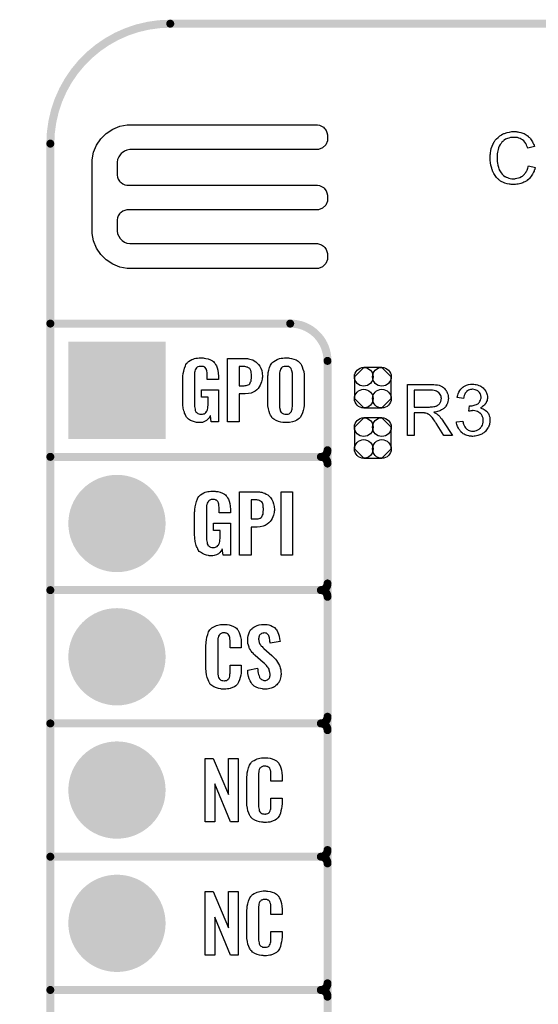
# Model space of a CAD drawing. Extents: x -0.07 to 0.95, y -0.15 to 0.98.
# Tile 5 of 8: x -0.07 to 0.32, y 0.24 to 0.98. Entities that reach past the tile are written whole.
import ezdxf

# ---------------------------------------------------------------- set-up
doc = ezdxf.new("R2010")
doc.units = 0
doc.layers.get('0').update_dxf_attribs({"linetype": 'CONTINUOUS'})
for name, color, linetype in [('gko', 6, 'CONTINUOUS'), ('gto', 2, 'CONTINUOUS'), ('gts', 1, 'CONTINUOUS')]:
    doc.layers.add(name, color=color, linetype=linetype)

# ---------------------------------------------------------------- blocks, each defined once
blk = doc.blocks.new('D30')
at = {"const_width": 0.003}
blk.add_lwpolyline([(-0.0015, 0, 1), (0.0015, 0, 1)], format="xyb", close=True, dxfattribs=at)
blk = doc.blocks.new('D53')
blk.add_lwpolyline([(0.0068, 0.0152), (-0.0068, 0.0152), (-0.0138, 0.0082), (-0.0138, -0.0082), (-0.0068, -0.0152), (0.0068, -0.0152), (0.0138, -0.0082), (0.0138, 0.0082)], close=True)
for centre in [(-0.0068, 0.0082), (0.0068, 0.0082), (-0.0068, -0.0082), (0.0068, -0.0082)]:
    blk.add_circle(centre, 0.007)
blk = doc.blocks.new('D38')
at = {"const_width": 0.073}
blk.add_lwpolyline([(-0.0365, 0), (0.0365, 0)], dxfattribs=at)
blk = doc.blocks.new('D39')
at = {"const_width": 0.0365}
blk.add_lwpolyline([(-0.01825, 0, 1), (0.01825, 0, 1)], format="xyb", close=True, dxfattribs=at)

msp = doc.modelspace()

# ---------------------------------------------------------------- linework, layer by layer
at = {"layer": 'gko', "color": 6, "const_width": 0.006}
msp.add_lwpolyline([(0.04, 0.975, 0.414214), (-0.05, 0.885)], format="xyb", dxfattribs=at)
for points in [[(0.04, 0.975), (0.04, 0.975)], [(0.04, 0.975), (0.04, 0.975)], [(0.04, 0.975), (0.86, 0.975)], [(-0.05, -0.15), (-0.05, 0.885)]]:
    msp.add_lwpolyline(points, dxfattribs=at)
at = {"layer": 'gto', "color": 2}
for points in [[(0.0106, 0.8992), (0.0106, 0.8992), (0.0106, 0.8991), (0.1505, 0.8991), (0.1521, 0.8988), (0.1536, 0.8982), (0.1549, 0.8973), (0.1555, 0.8967), (0.1555, 0.8967), (0.1555, 0.8967), (0.1561, 0.8961), (0.157, 0.8948), (0.1576, 0.8933), (0.1579, 0.8917), (0.1579, 0.8909), (0.1579, 0.8909), (0.1579, 0.8872), (0.1567, 0.8842), (0.1543, 0.8818), (0.1513, 0.8806), (0.0106, 0.8806), (0.0096, 0.8805), (0.0075, 0.8801), (0.0056, 0.8793), (0.0039, 0.8782), (0.0031, 0.8775), (0.0024, 0.8767), (0.0013, 0.875), (0.0005, 0.8731), (0.0001, 0.8711), (0.0001, 0.87), (0.0001, 0.8622), (0.0001, 0.8614), (0.0004, 0.8598), (0.001, 0.8583), (0.002, 0.8569), (0.0025, 0.8563), (0.0031, 0.8558), (0.0045, 0.8549), (0.006, 0.8542), (0.0075, 0.8539), (0.0084, 0.8539), (0.1496, 0.8539), (0.1505, 0.8539), (0.1521, 0.8536), (0.1536, 0.8529), (0.1549, 0.852), (0.1555, 0.8515), (0.1561, 0.8509), (0.157, 0.8495), (0.1576, 0.848), (0.1579, 0.8464), (0.1579, 0.8456), (0.1579, 0.8456), (0.1579, 0.8436), (0.1579, 0.8419), (0.1567, 0.8389), (0.1543, 0.8366), (0.1513, 0.8353), (0.1496, 0.8353), (0.1496, 0.8353), (0.0084, 0.8353), (0.0075, 0.8353), (0.006, 0.8349), (0.0045, 0.8343), (0.0031, 0.8334), (0.0025, 0.8329), (0.0025, 0.8329), (0.002, 0.8323), (0.001, 0.8309), (0.0004, 0.8294), (0.0001, 0.8278), (0.0001, 0.827), (0.0001, 0.8205), (0.0001, 0.8195), (0.0005, 0.8174), (0.0013, 0.8155), (0.0024, 0.8138), (0.0031, 0.813), (0.0039, 0.8123), (0.0056, 0.8112), (0.0075, 0.8104), (0.0096, 0.81), (0.0106, 0.81), (0.0106, 0.81), (0.1496, 0.81), (0.1505, 0.81), (0.1521, 0.8096), (0.1536, 0.809), (0.1549, 0.8081), (0.1555, 0.8075), (0.1555, 0.8075), (0.1561, 0.807), (0.157, 0.8056), (0.1576, 0.8041), (0.1579, 0.8025), (0.1579, 0.8017), (0.1579, 0.8017), (0.1579, 0.7997), (0.1579, 0.798), (0.1567, 0.795), (0.1543, 0.7926), (0.1513, 0.7914), (0.0106, 0.7914), (0.0077, 0.7913), (0.0021, 0.7924), (-0.0032, 0.7946), (-0.008, 0.7978), (-0.01, 0.7999), (-0.01, 0.7999), (-0.0121, 0.8019), (-0.0153, 0.8067), (-0.0175, 0.812), (-0.0186, 0.8176), (-0.0185, 0.8205), (-0.0185, 0.8205), (-0.0185, 0.87), (-0.0186, 0.8729), (-0.0175, 0.8785), (-0.0153, 0.8838), (-0.0121, 0.8885), (-0.01, 0.8905), (-0.01, 0.8905), (-0.008, 0.8926), (-0.0032, 0.8959), (0.0021, 0.8981), (0.0077, 0.8992), (0.0106, 0.8992)], [(0.299, 0.894), (0.2995, 0.894), (0.3001, 0.8939), (0.3008, 0.8939), (0.3015, 0.8937), (0.303, 0.8934), (0.3046, 0.8929), (0.3055, 0.8925), (0.3063, 0.8921), (0.307, 0.8916), (0.3078, 0.8911), (0.3079, 0.8911), (0.308, 0.891), (0.3082, 0.8909), (0.3085, 0.8906), (0.3087, 0.8903), (0.3091, 0.8899), (0.3095, 0.8895), (0.31, 0.889), (0.3104, 0.8885), (0.3109, 0.8878), (0.3114, 0.8871), (0.3118, 0.8864), (0.3122, 0.8856), (0.3126, 0.8847), (0.313, 0.8839), (0.3133, 0.8829), (0.3083, 0.8817), (0.3083, 0.8818), (0.3083, 0.8819), (0.3081, 0.8821), (0.308, 0.8824), (0.3079, 0.8827), (0.3077, 0.8831), (0.3073, 0.884), (0.3068, 0.885), (0.3061, 0.886), (0.3053, 0.887), (0.3044, 0.8878), (0.3043, 0.8879), (0.3039, 0.8881), (0.3034, 0.8884), (0.3026, 0.8888), (0.3017, 0.8891), (0.3006, 0.8895), (0.2994, 0.8897), (0.298, 0.8897), (0.2975, 0.8897), (0.2973, 0.8897), (0.2969, 0.8897), (0.2964, 0.8896), (0.2954, 0.8895), (0.2942, 0.8892), (0.293, 0.8889), (0.2917, 0.8883), (0.2905, 0.8876), (0.2905, 0.8876), (0.2904, 0.8875), (0.29, 0.8872), (0.2895, 0.8867), (0.2889, 0.8861), (0.2882, 0.8852), (0.2875, 0.8843), (0.2869, 0.8831), (0.2864, 0.8819), (0.2864, 0.8818), (0.2863, 0.8817), (0.2863, 0.8815), (0.2862, 0.8813), (0.2861, 0.8809), (0.286, 0.8805), (0.2858, 0.8796), (0.2856, 0.8785), (0.2854, 0.8773), (0.2853, 0.8759), (0.2852, 0.8745), (0.2852, 0.8744), (0.2852, 0.8743), (0.2852, 0.874), (0.2852, 0.8736), (0.2853, 0.8733), (0.2853, 0.8728), (0.2853, 0.8722), (0.2854, 0.8716), (0.2855, 0.8703), (0.2858, 0.8688), (0.2862, 0.8674), (0.2866, 0.8659), (0.2866, 0.8659), (0.2867, 0.8658), (0.2868, 0.8656), (0.2869, 0.8653), (0.2872, 0.8647), (0.2877, 0.8639), (0.2883, 0.863), (0.2891, 0.862), (0.29, 0.8612), (0.291, 0.8604), (0.2911, 0.8604), (0.2912, 0.8604), (0.2914, 0.8603), (0.2916, 0.8602), (0.2919, 0.8601), (0.2922, 0.8599), (0.293, 0.8596), (0.294, 0.8592), (0.2951, 0.8589), (0.2963, 0.8587), (0.2976, 0.8587), (0.298, 0.8587), (0.2983, 0.8587), (0.2987, 0.8587), (0.2991, 0.8588), (0.3001, 0.859), (0.3013, 0.8593), (0.3024, 0.8597), (0.3036, 0.8603), (0.3043, 0.8607), (0.3048, 0.8611), (0.3049, 0.8612), (0.3049, 0.8612), (0.3051, 0.8614), (0.3053, 0.8615), (0.3055, 0.8618), (0.3058, 0.8622), (0.3061, 0.8625), (0.3064, 0.8629), (0.3068, 0.8634), (0.3071, 0.864), (0.3075, 0.8645), (0.3078, 0.8652), (0.3081, 0.8659), (0.3084, 0.8667), (0.3086, 0.8675), (0.3089, 0.8684), (0.314, 0.8672), (0.314, 0.8671), (0.3139, 0.8669), (0.3138, 0.8665), (0.3136, 0.8661), (0.3135, 0.8656), (0.3132, 0.865), (0.313, 0.8643), (0.3126, 0.8636), (0.3119, 0.862), (0.3109, 0.8605), (0.3102, 0.8597), (0.3096, 0.8589), (0.309, 0.8583), (0.3082, 0.8576), (0.3081, 0.8576), (0.308, 0.8574), (0.3077, 0.8573), (0.3075, 0.8571), (0.307, 0.8568), (0.3066, 0.8566), (0.306, 0.8563), (0.3054, 0.856), (0.3046, 0.8557), (0.3039, 0.8554), (0.303, 0.8551), (0.3021, 0.8548), (0.3012, 0.8546), (0.3002, 0.8545), (0.2991, 0.8544), (0.298, 0.8543), (0.2974, 0.8543), (0.297, 0.8544), (0.2965, 0.8544), (0.2959, 0.8544), (0.2952, 0.8546), (0.2944, 0.8547), (0.2928, 0.8549), (0.2912, 0.8554), (0.2895, 0.856), (0.2887, 0.8564), (0.2879, 0.8568), (0.2879, 0.8569), (0.2878, 0.8569), (0.2875, 0.8571), (0.2873, 0.8573), (0.287, 0.8576), (0.2866, 0.8579), (0.2862, 0.8583), (0.2857, 0.8587), (0.2853, 0.8592), (0.2848, 0.8597), (0.2838, 0.861), (0.2828, 0.8625), (0.282, 0.8642), (0.282, 0.8642), (0.2819, 0.8644), (0.2818, 0.8647), (0.2817, 0.865), (0.2816, 0.8654), (0.2814, 0.866), (0.2812, 0.8666), (0.281, 0.8673), (0.2808, 0.868), (0.2806, 0.8688), (0.2803, 0.8705), (0.2801, 0.8725), (0.28, 0.8745), (0.28, 0.8745), (0.28, 0.8748), (0.28, 0.8751), (0.2801, 0.8755), (0.2801, 0.876), (0.2801, 0.8766), (0.2802, 0.8773), (0.2803, 0.878), (0.2806, 0.8796), (0.2809, 0.8814), (0.2815, 0.8832), (0.2823, 0.8849), (0.2823, 0.885), (0.2824, 0.8851), (0.2825, 0.8854), (0.2827, 0.8856), (0.2829, 0.886), (0.2832, 0.8865), (0.2839, 0.8875), (0.2849, 0.8886), (0.286, 0.8897), (0.2873, 0.8908), (0.2888, 0.8917), (0.2888, 0.8918), (0.289, 0.8919), (0.2892, 0.892), (0.2895, 0.8921), (0.2899, 0.8923), (0.2904, 0.8925), (0.2909, 0.8927), (0.2915, 0.8929), (0.2922, 0.8931), (0.2929, 0.8934), (0.2945, 0.8937), (0.2963, 0.894), (0.2981, 0.8941), (0.2986, 0.8941), (0.299, 0.894)], [(0.0641, 0.7242), (0.0647, 0.7242), (0.0654, 0.7241), (0.0668, 0.7239), (0.0685, 0.7235), (0.0702, 0.7228), (0.0717, 0.722), (0.0724, 0.7215), (0.073, 0.7208), (0.0731, 0.7206), (0.0735, 0.7202), (0.074, 0.7193), (0.0746, 0.7182), (0.0752, 0.7167), (0.0756, 0.715), (0.076, 0.7129), (0.0761, 0.7105), (0.0761, 0.708), (0.0678, 0.708), (0.0678, 0.7106), (0.0678, 0.7107), (0.0678, 0.7111), (0.0678, 0.7116), (0.0678, 0.7121), (0.0676, 0.7134), (0.0675, 0.7142), (0.0674, 0.7147), (0.0674, 0.7148), (0.0673, 0.715), (0.0673, 0.7153), (0.0671, 0.7156), (0.0667, 0.7164), (0.0661, 0.7171), (0.0659, 0.7172), (0.0656, 0.7174), (0.0654, 0.7176), (0.0649, 0.7177), (0.0643, 0.7179), (0.0638, 0.7179), (0.0627, 0.7179), (0.0623, 0.7179), (0.0618, 0.7179), (0.0607, 0.7175), (0.0603, 0.7172), (0.0598, 0.7168), (0.0596, 0.7167), (0.0592, 0.7161), (0.0588, 0.7153), (0.0584, 0.7142), (0.0584, 0.7141), (0.0584, 0.7139), (0.0583, 0.7135), (0.0583, 0.713), (0.0582, 0.7124), (0.0582, 0.7117), (0.0581, 0.7108), (0.0581, 0.7099), (0.0581, 0.69), (0.0581, 0.6898), (0.0581, 0.6894), (0.0582, 0.6886), (0.0582, 0.6877), (0.0584, 0.6868), (0.0586, 0.6858), (0.0588, 0.6847), (0.0592, 0.6839), (0.0592, 0.6838), (0.0593, 0.6836), (0.0597, 0.6833), (0.0601, 0.683), (0.0606, 0.6826), (0.0614, 0.6822), (0.0622, 0.6821), (0.0632, 0.682), (0.0637, 0.682), (0.0642, 0.6821), (0.0649, 0.6822), (0.0655, 0.6824), (0.0662, 0.6828), (0.0668, 0.6834), (0.0673, 0.684), (0.0674, 0.6841), (0.0675, 0.6844), (0.0677, 0.6849), (0.0679, 0.6856), (0.0681, 0.6865), (0.0683, 0.6876), (0.0684, 0.6889), (0.0685, 0.6904), (0.0685, 0.6948), (0.0634, 0.6948), (0.0634, 0.7003), (0.0763, 0.7003), (0.0763, 0.6762), (0.0706, 0.6762), (0.0701, 0.6809), (0.0701, 0.6808), (0.07, 0.6807), (0.0696, 0.68), (0.0691, 0.6792), (0.0682, 0.6783), (0.0671, 0.6773), (0.0657, 0.6765), (0.0641, 0.6759), (0.063, 0.6758), (0.062, 0.6757), (0.0614, 0.6757), (0.0609, 0.6758), (0.0604, 0.6758), (0.0597, 0.6759), (0.0583, 0.6762), (0.0567, 0.6767), (0.0551, 0.6774), (0.0536, 0.6784), (0.0529, 0.679), (0.0523, 0.6797), (0.0523, 0.6798), (0.0522, 0.6799), (0.052, 0.6802), (0.0518, 0.6805), (0.0517, 0.6809), (0.0514, 0.6815), (0.0511, 0.6821), (0.0508, 0.6828), (0.0506, 0.6836), (0.0503, 0.6846), (0.0498, 0.6866), (0.0494, 0.6891), (0.0494, 0.6919), (0.0494, 0.7079), (0.0494, 0.708), (0.0494, 0.7082), (0.0494, 0.7086), (0.0494, 0.7092), (0.0494, 0.7099), (0.0495, 0.7106), (0.0497, 0.7125), (0.0501, 0.7144), (0.0506, 0.7165), (0.0514, 0.7184), (0.0518, 0.7193), (0.0524, 0.7202), (0.0524, 0.7203), (0.0526, 0.7204), (0.053, 0.7208), (0.0538, 0.7215), (0.0549, 0.7223), (0.0563, 0.723), (0.0572, 0.7234), (0.0581, 0.7237), (0.0592, 0.724), (0.0604, 0.7241), (0.0616, 0.7243), (0.0636, 0.7243), (0.0641, 0.7242)], [(0.1282, 0.7242), (0.1287, 0.7242), (0.1295, 0.7241), (0.131, 0.7239), (0.1327, 0.7234), (0.1345, 0.7227), (0.136, 0.7217), (0.1368, 0.7211), (0.1374, 0.7204), (0.1376, 0.7203), (0.138, 0.7197), (0.1384, 0.7188), (0.1391, 0.7176), (0.1396, 0.7159), (0.1402, 0.714), (0.1406, 0.7117), (0.1406, 0.709), (0.1406, 0.6911), (0.1406, 0.691), (0.1406, 0.6908), (0.1406, 0.6904), (0.1406, 0.6899), (0.1406, 0.6893), (0.1405, 0.6885), (0.1403, 0.6869), (0.1398, 0.6849), (0.1393, 0.6831), (0.1385, 0.6812), (0.1374, 0.6796), (0.1372, 0.6794), (0.1368, 0.6789), (0.136, 0.6784), (0.1349, 0.6776), (0.1334, 0.6769), (0.1317, 0.6763), (0.1295, 0.6759), (0.1283, 0.6758), (0.127, 0.6757), (0.1262, 0.6757), (0.1258, 0.6758), (0.1251, 0.6758), (0.1245, 0.6759), (0.1229, 0.6761), (0.1211, 0.6766), (0.1194, 0.6773), (0.1177, 0.6783), (0.117, 0.6789), (0.1163, 0.6796), (0.1162, 0.6797), (0.1159, 0.6803), (0.1153, 0.6812), (0.1147, 0.6824), (0.1142, 0.6841), (0.1136, 0.686), (0.1133, 0.6884), (0.1132, 0.6911), (0.1132, 0.709), (0.1132, 0.7091), (0.1132, 0.7093), (0.1132, 0.7097), (0.1133, 0.7103), (0.1133, 0.7108), (0.1134, 0.7116), (0.1135, 0.7132), (0.1139, 0.7151), (0.1145, 0.717), (0.1153, 0.7189), (0.1163, 0.7204), (0.1165, 0.7206), (0.117, 0.7211), (0.1177, 0.7216), (0.1189, 0.7224), (0.1203, 0.7231), (0.1221, 0.7237), (0.1233, 0.724), (0.1244, 0.7241), (0.1257, 0.7243), (0.1277, 0.7243), (0.1282, 0.7242)], [(0.098, 0.7237), (0.0988, 0.7236), (0.0998, 0.7234), (0.1008, 0.723), (0.1019, 0.7227), (0.103, 0.7221), (0.1041, 0.7214), (0.1052, 0.7204), (0.1062, 0.7194), (0.1072, 0.718), (0.108, 0.7166), (0.1086, 0.7147), (0.109, 0.7127), (0.1091, 0.7103), (0.1091, 0.7101), (0.1091, 0.7097), (0.109, 0.7091), (0.1089, 0.7082), (0.1087, 0.7073), (0.1085, 0.7062), (0.108, 0.705), (0.1075, 0.7038), (0.1068, 0.7026), (0.106, 0.7014), (0.1049, 0.7004), (0.1037, 0.6994), (0.1023, 0.6985), (0.1006, 0.6979), (0.0986, 0.6975), (0.0963, 0.6973), (0.0916, 0.6973), (0.0916, 0.6762), (0.0829, 0.6762), (0.0829, 0.7238), (0.0975, 0.7238), (0.098, 0.7237)], [(0.0959, 0.7177), (0.0916, 0.7177), (0.0916, 0.7034), (0.0955, 0.7034), (0.0962, 0.7035), (0.0969, 0.7036), (0.0976, 0.7038), (0.0985, 0.7041), (0.0991, 0.7044), (0.0997, 0.7049), (0.0998, 0.705), (0.0999, 0.7052), (0.1, 0.7056), (0.1003, 0.7062), (0.1006, 0.7069), (0.1008, 0.7079), (0.1009, 0.709), (0.101, 0.7103), (0.101, 0.7104), (0.101, 0.7107), (0.101, 0.7113), (0.1009, 0.7119), (0.1008, 0.7133), (0.1007, 0.714), (0.1005, 0.7146), (0.1005, 0.7147), (0.1004, 0.7149), (0.1001, 0.7154), (0.0997, 0.7162), (0.0988, 0.7168), (0.0987, 0.7168), (0.0986, 0.7169), (0.0983, 0.7171), (0.0979, 0.7173), (0.0974, 0.7174), (0.0966, 0.7176), (0.0959, 0.7177)], [(0.127, 0.7179), (0.1265, 0.7179), (0.1259, 0.7179), (0.1254, 0.7178), (0.1246, 0.7175), (0.124, 0.7172), (0.1234, 0.7167), (0.123, 0.7161), (0.123, 0.716), (0.1228, 0.7157), (0.1227, 0.7154), (0.1225, 0.7148), (0.1223, 0.7141), (0.1221, 0.7131), (0.1221, 0.7121), (0.122, 0.7109), (0.122, 0.6891), (0.122, 0.6889), (0.122, 0.6885), (0.1221, 0.6879), (0.1221, 0.6871), (0.1224, 0.6854), (0.1226, 0.6845), (0.123, 0.6837), (0.1231, 0.6836), (0.1232, 0.6834), (0.1234, 0.6832), (0.1239, 0.6829), (0.1244, 0.6825), (0.1251, 0.6822), (0.1259, 0.6821), (0.127, 0.682), (0.1274, 0.682), (0.1279, 0.6821), (0.1285, 0.6821), (0.1292, 0.6824), (0.1297, 0.6827), (0.1303, 0.6832), (0.1308, 0.6837), (0.1308, 0.6838), (0.1309, 0.6841), (0.1311, 0.6845), (0.1313, 0.6851), (0.1315, 0.6858), (0.1316, 0.6868), (0.1318, 0.6879), (0.1318, 0.6891), (0.1318, 0.7109), (0.1318, 0.7111), (0.1318, 0.7115), (0.1317, 0.7121), (0.1317, 0.7129), (0.1313, 0.7146), (0.1311, 0.7154), (0.1308, 0.7162), (0.1308, 0.7163), (0.1306, 0.7165), (0.1303, 0.7167), (0.1299, 0.7171), (0.1295, 0.7174), (0.1288, 0.7177), (0.128, 0.7179), (0.127, 0.7179)], [(0.2363, 0.7044), (0.2368, 0.7044), (0.2379, 0.7043), (0.2391, 0.7041), (0.2405, 0.704), (0.2417, 0.7037), (0.2423, 0.7035), (0.2428, 0.7034), (0.2429, 0.7034), (0.2429, 0.7033), (0.2433, 0.7031), (0.2438, 0.7029), (0.2444, 0.7025), (0.245, 0.702), (0.2457, 0.7014), (0.2464, 0.7006), (0.2471, 0.6997), (0.2471, 0.6996), (0.2471, 0.6996), (0.2474, 0.6992), (0.2476, 0.6987), (0.2479, 0.698), (0.2482, 0.6971), (0.2485, 0.6961), (0.2486, 0.6951), (0.2487, 0.6939), (0.2487, 0.6939), (0.2487, 0.6938), (0.2487, 0.6935), (0.2486, 0.6933), (0.2486, 0.6929), (0.2486, 0.6925), (0.2484, 0.6915), (0.248, 0.6904), (0.2476, 0.6893), (0.2469, 0.6881), (0.2465, 0.6875), (0.246, 0.687), (0.246, 0.6869), (0.2459, 0.6869), (0.2457, 0.6867), (0.2455, 0.6865), (0.2453, 0.6863), (0.2449, 0.6861), (0.2445, 0.6858), (0.244, 0.6855), (0.2435, 0.6852), (0.2429, 0.6849), (0.2422, 0.6846), (0.2415, 0.6843), (0.2406, 0.6841), (0.2398, 0.6838), (0.2389, 0.6836), (0.2379, 0.6835), (0.238, 0.6834), (0.2382, 0.6833), (0.2385, 0.6831), (0.239, 0.6829), (0.24, 0.6823), (0.2405, 0.6819), (0.2409, 0.6815), (0.241, 0.6814), (0.2413, 0.6812), (0.2418, 0.6807), (0.2423, 0.6802), (0.2429, 0.6794), (0.2436, 0.6785), (0.2444, 0.6775), (0.2451, 0.6764), (0.2517, 0.666), (0.2454, 0.666), (0.2404, 0.674), (0.2404, 0.674), (0.2403, 0.6742), (0.2401, 0.6743), (0.24, 0.6745), (0.2396, 0.6752), (0.2391, 0.6759), (0.2385, 0.6768), (0.2379, 0.6777), (0.2373, 0.6785), (0.2367, 0.6793), (0.2366, 0.6793), (0.2365, 0.6795), (0.2362, 0.6799), (0.2358, 0.6803), (0.235, 0.6811), (0.2345, 0.6815), (0.2341, 0.6818), (0.234, 0.6819), (0.2339, 0.6819), (0.2337, 0.682), (0.2334, 0.6822), (0.233, 0.6824), (0.2327, 0.6825), (0.2318, 0.6828), (0.2317, 0.6828), (0.2316, 0.6829), (0.2314, 0.6829), (0.2311, 0.6829), (0.2307, 0.683), (0.2303, 0.683), (0.2297, 0.683), (0.2231, 0.683), (0.2231, 0.666), (0.218, 0.666), (0.218, 0.7044), (0.2358, 0.7044), (0.2363, 0.7044)], [(0.2679, 0.7045), (0.2687, 0.7044), (0.2696, 0.7042), (0.2706, 0.704), (0.2716, 0.7036), (0.2726, 0.7032), (0.2726, 0.7032), (0.2727, 0.7031), (0.273, 0.703), (0.2735, 0.7026), (0.2741, 0.7022), (0.2747, 0.7017), (0.2754, 0.7011), (0.2761, 0.7004), (0.2766, 0.6995), (0.2767, 0.6994), (0.2768, 0.6991), (0.2771, 0.6986), (0.2773, 0.698), (0.2776, 0.6973), (0.2778, 0.6965), (0.278, 0.6955), (0.2781, 0.6946), (0.2781, 0.6945), (0.2781, 0.6941), (0.278, 0.6937), (0.2779, 0.6931), (0.2777, 0.6924), (0.2774, 0.6916), (0.2771, 0.6908), (0.2767, 0.69), (0.2766, 0.6899), (0.2764, 0.6897), (0.2761, 0.6893), (0.2757, 0.6889), (0.2751, 0.6884), (0.2744, 0.6878), (0.2737, 0.6873), (0.2727, 0.6868), (0.2728, 0.6868), (0.2729, 0.6868), (0.2731, 0.6867), (0.2733, 0.6866), (0.2739, 0.6864), (0.2747, 0.6861), (0.2756, 0.6856), (0.2764, 0.6851), (0.2773, 0.6844), (0.2781, 0.6835), (0.2781, 0.6834), (0.2783, 0.6831), (0.2787, 0.6825), (0.279, 0.6818), (0.2793, 0.6809), (0.2797, 0.6799), (0.2799, 0.6787), (0.2799, 0.6773), (0.2799, 0.6773), (0.2799, 0.6771), (0.2799, 0.6768), (0.2799, 0.6765), (0.2798, 0.676), (0.2797, 0.6755), (0.2796, 0.675), (0.2795, 0.6744), (0.279, 0.673), (0.2787, 0.6723), (0.2784, 0.6717), (0.2779, 0.6709), (0.2774, 0.6702), (0.2769, 0.6695), (0.2762, 0.6688), (0.2762, 0.6688), (0.2761, 0.6687), (0.2758, 0.6685), (0.2756, 0.6683), (0.2752, 0.668), (0.2748, 0.6677), (0.2743, 0.6674), (0.2737, 0.6671), (0.2731, 0.6668), (0.2723, 0.6664), (0.2716, 0.6662), (0.2708, 0.6659), (0.2699, 0.6657), (0.2689, 0.6655), (0.268, 0.6654), (0.267, 0.6653), (0.2665, 0.6653), (0.2661, 0.6654), (0.2657, 0.6654), (0.2652, 0.6655), (0.2646, 0.6656), (0.264, 0.6657), (0.2627, 0.6661), (0.2613, 0.6666), (0.2606, 0.6669), (0.2599, 0.6673), (0.2592, 0.6678), (0.2586, 0.6683), (0.2585, 0.6684), (0.2584, 0.6685), (0.2582, 0.6687), (0.2581, 0.6689), (0.2578, 0.6692), (0.2575, 0.6696), (0.2572, 0.6699), (0.2569, 0.6704), (0.2565, 0.671), (0.2562, 0.6715), (0.2556, 0.6729), (0.2551, 0.6744), (0.2549, 0.6753), (0.2548, 0.6762), (0.2595, 0.6768), (0.2595, 0.6767), (0.2596, 0.6766), (0.2596, 0.6764), (0.2597, 0.6761), (0.2597, 0.6758), (0.2598, 0.6754), (0.2601, 0.6745), (0.2605, 0.6735), (0.261, 0.6726), (0.2616, 0.6717), (0.2622, 0.6709), (0.2623, 0.6709), (0.2626, 0.6707), (0.263, 0.6704), (0.2636, 0.6701), (0.2642, 0.6698), (0.2651, 0.6695), (0.266, 0.6693), (0.267, 0.6692), (0.2673, 0.6692), (0.2676, 0.6693), (0.2682, 0.6693), (0.2689, 0.6695), (0.2698, 0.6698), (0.2708, 0.6702), (0.2717, 0.6707), (0.2726, 0.6715), (0.2727, 0.6716), (0.273, 0.6719), (0.2733, 0.6724), (0.2738, 0.6731), (0.2742, 0.6739), (0.2746, 0.6749), (0.2748, 0.676), (0.2749, 0.6772), (0.2749, 0.6773), (0.2749, 0.6774), (0.2749, 0.6775), (0.2749, 0.6778), (0.2748, 0.6784), (0.2747, 0.6791), (0.2744, 0.68), (0.2741, 0.6809), (0.2735, 0.6818), (0.2728, 0.6826), (0.2727, 0.6827), (0.2724, 0.6829), (0.2719, 0.6833), (0.2713, 0.6836), (0.2706, 0.684), (0.2696, 0.6844), (0.2686, 0.6846), (0.2674, 0.6847), (0.2669, 0.6847), (0.2665, 0.6846), (0.266, 0.6846), (0.2655, 0.6845), (0.2648, 0.6844), (0.2641, 0.6842), (0.2646, 0.6884), (0.2649, 0.6884), (0.2651, 0.6883), (0.2658, 0.6883), (0.2665, 0.6884), (0.2672, 0.6885), (0.268, 0.6887), (0.2689, 0.689), (0.2698, 0.6894), (0.2708, 0.6899), (0.2708, 0.6899), (0.2709, 0.6899), (0.2712, 0.6901), (0.2716, 0.6905), (0.272, 0.691), (0.2724, 0.6918), (0.2728, 0.6926), (0.2731, 0.6935), (0.2732, 0.6941), (0.2732, 0.6947), (0.2732, 0.6947), (0.2732, 0.6948), (0.2732, 0.6951), (0.2731, 0.6956), (0.273, 0.6962), (0.2728, 0.6969), (0.2725, 0.6976), (0.2721, 0.6983), (0.2714, 0.699), (0.2714, 0.699), (0.2711, 0.6992), (0.2707, 0.6995), (0.2702, 0.6999), (0.2696, 0.7001), (0.2688, 0.7004), (0.2679, 0.7006), (0.2669, 0.7007), (0.2665, 0.7007), (0.266, 0.7006), (0.2653, 0.7005), (0.2646, 0.7002), (0.2638, 0.7), (0.2631, 0.6995), (0.2623, 0.699), (0.2623, 0.6989), (0.2621, 0.6986), (0.2617, 0.6982), (0.2613, 0.6977), (0.261, 0.697), (0.2606, 0.6961), (0.2602, 0.695), (0.26, 0.6938), (0.2553, 0.6946), (0.2553, 0.6947), (0.2554, 0.6949), (0.2554, 0.6951), (0.2555, 0.6954), (0.2556, 0.6958), (0.2557, 0.6962), (0.2561, 0.6973), (0.2566, 0.6985), (0.2573, 0.6997), (0.2581, 0.7009), (0.2592, 0.702), (0.2592, 0.702), (0.2593, 0.7021), (0.2595, 0.7022), (0.2597, 0.7024), (0.26, 0.7026), (0.2604, 0.7028), (0.2608, 0.703), (0.2613, 0.7033), (0.2624, 0.7037), (0.2637, 0.7042), (0.2652, 0.7045), (0.266, 0.7046), (0.2673, 0.7046), (0.2679, 0.7045)], [(0.2352, 0.7001), (0.2231, 0.7001), (0.2231, 0.6874), (0.2345, 0.6874), (0.2352, 0.6875), (0.236, 0.6875), (0.2369, 0.6876), (0.2378, 0.6877), (0.2386, 0.6879), (0.2394, 0.6881), (0.2395, 0.6881), (0.2398, 0.6883), (0.2401, 0.6884), (0.2405, 0.6886), (0.241, 0.689), (0.2415, 0.6894), (0.242, 0.6899), (0.2424, 0.6904), (0.2425, 0.6905), (0.2426, 0.6907), (0.2428, 0.691), (0.243, 0.6915), (0.2431, 0.692), (0.2433, 0.6925), (0.2434, 0.6932), (0.2435, 0.6939), (0.2435, 0.6939), (0.2435, 0.694), (0.2434, 0.6943), (0.2434, 0.6948), (0.2433, 0.6955), (0.243, 0.6961), (0.2426, 0.6969), (0.2421, 0.6976), (0.2415, 0.6984), (0.2414, 0.6984), (0.2411, 0.6986), (0.2406, 0.6989), (0.2399, 0.6992), (0.2391, 0.6996), (0.238, 0.6999), (0.2367, 0.7001), (0.2352, 0.7001)], [(0.073, 0.6242), (0.0737, 0.6242), (0.0743, 0.6241), (0.0758, 0.6239), (0.0775, 0.6235), (0.0791, 0.6228), (0.0807, 0.622), (0.0814, 0.6215), (0.082, 0.6208), (0.0821, 0.6206), (0.0825, 0.6202), (0.0829, 0.6193), (0.0836, 0.6182), (0.0841, 0.6167), (0.0846, 0.615), (0.085, 0.6129), (0.0851, 0.6105), (0.0851, 0.608), (0.0767, 0.608), (0.0767, 0.6106), (0.0767, 0.6107), (0.0767, 0.6111), (0.0767, 0.6116), (0.0767, 0.6121), (0.0765, 0.6134), (0.0765, 0.6142), (0.0764, 0.6147), (0.0764, 0.6148), (0.0763, 0.615), (0.0763, 0.6153), (0.0761, 0.6156), (0.0757, 0.6164), (0.0751, 0.6171), (0.0749, 0.6172), (0.0746, 0.6174), (0.0743, 0.6176), (0.0739, 0.6177), (0.0733, 0.6179), (0.0728, 0.6179), (0.0716, 0.6179), (0.0713, 0.6179), (0.0708, 0.6179), (0.0697, 0.6175), (0.0692, 0.6172), (0.0688, 0.6168), (0.0686, 0.6166), (0.0682, 0.6161), (0.0678, 0.6153), (0.0674, 0.6142), (0.0674, 0.6141), (0.0674, 0.6139), (0.0673, 0.6135), (0.0673, 0.613), (0.0672, 0.6124), (0.0672, 0.6117), (0.0671, 0.6108), (0.0671, 0.6099), (0.0671, 0.59), (0.0671, 0.5898), (0.0671, 0.5894), (0.0672, 0.5886), (0.0672, 0.5877), (0.0674, 0.5868), (0.0676, 0.5858), (0.0678, 0.5847), (0.0681, 0.5839), (0.0682, 0.5838), (0.0683, 0.5836), (0.0687, 0.5833), (0.0691, 0.583), (0.0696, 0.5826), (0.0703, 0.5822), (0.0712, 0.5821), (0.0722, 0.582), (0.0727, 0.582), (0.0732, 0.5821), (0.0739, 0.5822), (0.0745, 0.5824), (0.0752, 0.5828), (0.0758, 0.5834), (0.0763, 0.584), (0.0764, 0.5841), (0.0765, 0.5844), (0.0766, 0.5849), (0.0769, 0.5856), (0.0771, 0.5865), (0.0773, 0.5876), (0.0774, 0.5889), (0.0775, 0.5904), (0.0775, 0.5948), (0.0724, 0.5948), (0.0724, 0.6003), (0.0852, 0.6003), (0.0852, 0.5762), (0.0796, 0.5762), (0.079, 0.5809), (0.079, 0.5808), (0.079, 0.5807), (0.0786, 0.58), (0.078, 0.5792), (0.0772, 0.5783), (0.0761, 0.5773), (0.0747, 0.5765), (0.073, 0.5759), (0.072, 0.5758), (0.071, 0.5757), (0.0703, 0.5757), (0.0699, 0.5758), (0.0693, 0.5758), (0.0687, 0.5759), (0.0673, 0.5762), (0.0656, 0.5767), (0.0641, 0.5774), (0.0626, 0.5784), (0.0618, 0.579), (0.0613, 0.5797), (0.0613, 0.5798), (0.0612, 0.5799), (0.061, 0.5802), (0.0608, 0.5805), (0.0606, 0.5809), (0.0604, 0.5815), (0.0601, 0.5821), (0.0598, 0.5828), (0.0595, 0.5836), (0.0592, 0.5846), (0.0588, 0.5866), (0.0584, 0.5891), (0.0583, 0.5919), (0.0583, 0.6079), (0.0583, 0.608), (0.0583, 0.6082), (0.0583, 0.6086), (0.0584, 0.6092), (0.0584, 0.6099), (0.0585, 0.6106), (0.0587, 0.6125), (0.0591, 0.6144), (0.0596, 0.6165), (0.0604, 0.6184), (0.0608, 0.6193), (0.0614, 0.6202), (0.0614, 0.6203), (0.0616, 0.6204), (0.0619, 0.6208), (0.0628, 0.6215), (0.0639, 0.6223), (0.0653, 0.623), (0.0662, 0.6234), (0.0671, 0.6237), (0.0681, 0.624), (0.0693, 0.6241), (0.0705, 0.6243), (0.0726, 0.6243), (0.073, 0.6242)], [(0.107, 0.6237), (0.1078, 0.6236), (0.1087, 0.6234), (0.1098, 0.623), (0.1109, 0.6227), (0.112, 0.6221), (0.1131, 0.6214), (0.1142, 0.6204), (0.1152, 0.6194), (0.1161, 0.618), (0.117, 0.6166), (0.1175, 0.6147), (0.118, 0.6127), (0.1181, 0.6103), (0.1181, 0.6101), (0.1181, 0.6097), (0.118, 0.6091), (0.1179, 0.6082), (0.1177, 0.6073), (0.1174, 0.6062), (0.117, 0.605), (0.1165, 0.6038), (0.1158, 0.6026), (0.1149, 0.6014), (0.1139, 0.6004), (0.1127, 0.5994), (0.1112, 0.5985), (0.1096, 0.5979), (0.1075, 0.5975), (0.1053, 0.5973), (0.1006, 0.5973), (0.1006, 0.5762), (0.0919, 0.5762), (0.0919, 0.6238), (0.1064, 0.6238), (0.107, 0.6237)], [(0.1317, 0.5762), (0.1232, 0.5762), (0.1232, 0.6238), (0.1317, 0.6238), (0.1317, 0.5762)], [(0.1049, 0.6177), (0.1006, 0.6177), (0.1006, 0.6034), (0.1045, 0.6034), (0.1051, 0.6035), (0.1059, 0.6036), (0.1066, 0.6038), (0.1074, 0.6041), (0.1081, 0.6044), (0.1086, 0.6049), (0.1087, 0.605), (0.1088, 0.6052), (0.109, 0.6056), (0.1093, 0.6062), (0.1096, 0.6069), (0.1098, 0.6079), (0.1098, 0.609), (0.1099, 0.6103), (0.1099, 0.6104), (0.1099, 0.6107), (0.1099, 0.6113), (0.1098, 0.6119), (0.1098, 0.6133), (0.1097, 0.614), (0.1095, 0.6146), (0.1095, 0.6147), (0.1094, 0.6149), (0.1091, 0.6154), (0.1086, 0.6162), (0.1078, 0.6168), (0.1077, 0.6168), (0.1075, 0.6169), (0.1073, 0.6171), (0.1069, 0.6173), (0.1063, 0.6174), (0.1056, 0.6176), (0.1049, 0.6177)], [(0.0815, 0.5242), (0.0821, 0.5242), (0.0827, 0.5241), (0.0843, 0.5239), (0.0858, 0.5235), (0.0875, 0.5228), (0.089, 0.5219), (0.0897, 0.5214), (0.0903, 0.5207), (0.0904, 0.5205), (0.0907, 0.5201), (0.0912, 0.5192), (0.0918, 0.5181), (0.0923, 0.5167), (0.0928, 0.515), (0.0931, 0.513), (0.0932, 0.5106), (0.0932, 0.5066), (0.0849, 0.5066), (0.0849, 0.5107), (0.0849, 0.5108), (0.0849, 0.5111), (0.0849, 0.5116), (0.0849, 0.5121), (0.0848, 0.5134), (0.0847, 0.5141), (0.0846, 0.5146), (0.0846, 0.5147), (0.0845, 0.5149), (0.0844, 0.5154), (0.084, 0.5163), (0.0834, 0.517), (0.0833, 0.5172), (0.0831, 0.5173), (0.0827, 0.5175), (0.0823, 0.5177), (0.0818, 0.5178), (0.0811, 0.5179), (0.08, 0.5179), (0.0796, 0.5179), (0.0792, 0.5179), (0.0782, 0.5175), (0.0777, 0.5173), (0.0772, 0.5169), (0.0771, 0.5167), (0.0767, 0.5163), (0.0762, 0.5154), (0.0759, 0.5143), (0.0759, 0.5142), (0.0759, 0.5141), (0.0758, 0.5137), (0.0758, 0.5132), (0.0757, 0.5127), (0.0757, 0.5119), (0.0756, 0.5111), (0.0756, 0.5102), (0.0756, 0.4895), (0.0756, 0.4894), (0.0756, 0.4889), (0.0757, 0.4882), (0.0757, 0.4873), (0.076, 0.4854), (0.0762, 0.4845), (0.0766, 0.4837), (0.0767, 0.4836), (0.0768, 0.4834), (0.0771, 0.4832), (0.0774, 0.4829), (0.078, 0.4825), (0.0786, 0.4822), (0.0795, 0.4821), (0.0804, 0.482), (0.0808, 0.482), (0.0811, 0.4821), (0.0815, 0.4821), (0.0825, 0.4823), (0.083, 0.4826), (0.0833, 0.4829), (0.0834, 0.4829), (0.0835, 0.4831), (0.0839, 0.4835), (0.0844, 0.4844), (0.0846, 0.4854), (0.0846, 0.4855), (0.0847, 0.4857), (0.0847, 0.486), (0.0848, 0.4865), (0.0848, 0.487), (0.0849, 0.4878), (0.0849, 0.4886), (0.0849, 0.4895), (0.0849, 0.4938), (0.0932, 0.4938), (0.0932, 0.49), (0.0932, 0.4899), (0.0932, 0.4897), (0.0932, 0.4894), (0.0932, 0.4889), (0.0931, 0.4883), (0.0931, 0.4876), (0.0929, 0.4861), (0.0925, 0.4844), (0.092, 0.4826), (0.0913, 0.4809), (0.0904, 0.4794), (0.0903, 0.4792), (0.0898, 0.4788), (0.0891, 0.4782), (0.0881, 0.4775), (0.0867, 0.4769), (0.0849, 0.4762), (0.084, 0.476), (0.0829, 0.4759), (0.0817, 0.4757), (0.0796, 0.4757), (0.0792, 0.4758), (0.0785, 0.4758), (0.0779, 0.4759), (0.0763, 0.4762), (0.0746, 0.4767), (0.0728, 0.4774), (0.0712, 0.4784), (0.0705, 0.479), (0.0698, 0.4797), (0.0698, 0.4798), (0.0697, 0.4799), (0.0696, 0.4802), (0.0694, 0.4805), (0.0689, 0.4814), (0.0684, 0.4827), (0.0677, 0.4844), (0.0672, 0.4864), (0.0669, 0.4887), (0.0668, 0.4914), (0.0668, 0.5083), (0.0668, 0.5084), (0.0668, 0.5087), (0.0668, 0.5091), (0.0669, 0.5096), (0.0669, 0.5103), (0.067, 0.511), (0.0672, 0.5128), (0.0675, 0.5147), (0.0681, 0.5167), (0.0688, 0.5186), (0.0698, 0.5203), (0.0698, 0.5203), (0.07, 0.5204), (0.0704, 0.5209), (0.0712, 0.5216), (0.0723, 0.5223), (0.0737, 0.523), (0.0746, 0.5234), (0.0756, 0.5237), (0.0766, 0.524), (0.0778, 0.5241), (0.079, 0.5243), (0.081, 0.5243), (0.0815, 0.5242)], [(0.1116, 0.5242), (0.1126, 0.5241), (0.114, 0.5239), (0.1154, 0.5235), (0.1168, 0.5228), (0.1181, 0.522), (0.1192, 0.5208), (0.1193, 0.5206), (0.1197, 0.5202), (0.1201, 0.5194), (0.1206, 0.5183), (0.1212, 0.5169), (0.1217, 0.5154), (0.1221, 0.5135), (0.1224, 0.5114), (0.1149, 0.5101), (0.1149, 0.5103), (0.1149, 0.5107), (0.1148, 0.5114), (0.1147, 0.5122), (0.1144, 0.5141), (0.1141, 0.515), (0.1139, 0.5158), (0.1139, 0.5159), (0.1137, 0.5161), (0.1135, 0.5165), (0.1131, 0.5168), (0.1127, 0.5172), (0.1121, 0.5176), (0.1114, 0.5178), (0.1105, 0.5179), (0.1103, 0.5179), (0.1099, 0.5178), (0.1094, 0.5177), (0.1084, 0.5174), (0.1079, 0.517), (0.1074, 0.5167), (0.1074, 0.5166), (0.1072, 0.5165), (0.107, 0.5162), (0.1068, 0.5158), (0.1067, 0.5154), (0.1065, 0.5148), (0.1064, 0.5142), (0.1063, 0.5134), (0.1063, 0.5133), (0.1063, 0.513), (0.1064, 0.5126), (0.1064, 0.512), (0.1067, 0.5108), (0.1072, 0.5095), (0.1073, 0.5094), (0.1074, 0.5092), (0.1076, 0.509), (0.108, 0.5086), (0.1083, 0.508), (0.1089, 0.5076), (0.1094, 0.5069), (0.1102, 0.5063), (0.1161, 0.501), (0.1163, 0.5009), (0.1166, 0.5005), (0.1172, 0.4999), (0.118, 0.4992), (0.1189, 0.4982), (0.1197, 0.4971), (0.1205, 0.496), (0.1213, 0.4948), (0.1214, 0.4946), (0.1215, 0.4943), (0.1219, 0.4935), (0.1223, 0.4927), (0.1226, 0.4916), (0.1229, 0.4903), (0.1231, 0.4888), (0.1232, 0.4872), (0.1232, 0.487), (0.1232, 0.4867), (0.1231, 0.486), (0.123, 0.4852), (0.1228, 0.4843), (0.1226, 0.4833), (0.1222, 0.4821), (0.1216, 0.4811), (0.1215, 0.481), (0.1214, 0.4807), (0.121, 0.4802), (0.1205, 0.4796), (0.12, 0.479), (0.1192, 0.4784), (0.1184, 0.4777), (0.1175, 0.4771), (0.1174, 0.477), (0.117, 0.4769), (0.1165, 0.4766), (0.1157, 0.4764), (0.1148, 0.4761), (0.1138, 0.4759), (0.1126, 0.4758), (0.1113, 0.4757), (0.1106, 0.4757), (0.1103, 0.4758), (0.1097, 0.4758), (0.1091, 0.4759), (0.1077, 0.4761), (0.1061, 0.4765), (0.1044, 0.4772), (0.103, 0.478), (0.1016, 0.4792), (0.1015, 0.4794), (0.1011, 0.4798), (0.1006, 0.4807), (0.1, 0.4819), (0.0993, 0.4834), (0.0988, 0.4853), (0.0983, 0.4875), (0.0981, 0.49), (0.1055, 0.4915), (0.1055, 0.4914), (0.1055, 0.4913), (0.1056, 0.4908), (0.1056, 0.4899), (0.1058, 0.4889), (0.106, 0.4878), (0.1062, 0.4867), (0.1066, 0.4856), (0.1069, 0.4846), (0.107, 0.4845), (0.1072, 0.4842), (0.1075, 0.4838), (0.108, 0.4834), (0.1085, 0.483), (0.1092, 0.4826), (0.1101, 0.4823), (0.111, 0.4822), (0.1113, 0.4822), (0.1116, 0.4823), (0.1121, 0.4824), (0.113, 0.4828), (0.1135, 0.4831), (0.1139, 0.4834), (0.114, 0.4835), (0.1141, 0.4836), (0.1142, 0.4839), (0.1144, 0.4843), (0.1146, 0.4847), (0.1147, 0.4853), (0.1149, 0.4859), (0.1149, 0.4867), (0.1149, 0.4868), (0.1149, 0.4871), (0.1148, 0.4877), (0.1147, 0.4883), (0.1143, 0.4899), (0.1141, 0.4908), (0.1136, 0.4915), (0.1135, 0.4916), (0.1134, 0.4919), (0.113, 0.4922), (0.1127, 0.4928), (0.1121, 0.4934), (0.1115, 0.4942), (0.1106, 0.495), (0.1097, 0.4958), (0.1037, 0.501), (0.1036, 0.5011), (0.1032, 0.5015), (0.1028, 0.5019), (0.1021, 0.5026), (0.1015, 0.5033), (0.1007, 0.5043), (0.1001, 0.5052), (0.0995, 0.5061), (0.0994, 0.5062), (0.0993, 0.5066), (0.0991, 0.5071), (0.0989, 0.5079), (0.0986, 0.5088), (0.0983, 0.5099), (0.0982, 0.5112), (0.0981, 0.5126), (0.0981, 0.5127), (0.0981, 0.5129), (0.0981, 0.5131), (0.0982, 0.5135), (0.0983, 0.5145), (0.0985, 0.5158), (0.099, 0.5172), (0.0995, 0.5186), (0.1003, 0.5201), (0.1014, 0.5213), (0.1016, 0.5214), (0.102, 0.5217), (0.1028, 0.5222), (0.1038, 0.5228), (0.1051, 0.5234), (0.1067, 0.5239), (0.1085, 0.5242), (0.1105, 0.5243), (0.1111, 0.5243), (0.1116, 0.5242)], [(0.0909, 0.3762), (0.0852, 0.3762), (0.0735, 0.4046), (0.0735, 0.3762), (0.0661, 0.3762), (0.0661, 0.4238), (0.0722, 0.4238), (0.0838, 0.3966), (0.0838, 0.4238), (0.0909, 0.4238), (0.0909, 0.3762)], [(0.1121, 0.4242), (0.1127, 0.4242), (0.1133, 0.4241), (0.1149, 0.4239), (0.1165, 0.4235), (0.1181, 0.4228), (0.1196, 0.4219), (0.1203, 0.4214), (0.1209, 0.4207), (0.121, 0.4205), (0.1214, 0.4201), (0.1218, 0.4192), (0.1224, 0.4181), (0.1229, 0.4167), (0.1234, 0.415), (0.1238, 0.413), (0.1239, 0.4106), (0.1239, 0.4066), (0.1155, 0.4066), (0.1155, 0.4107), (0.1155, 0.4108), (0.1155, 0.4111), (0.1155, 0.4116), (0.1155, 0.4121), (0.1154, 0.4134), (0.1154, 0.4141), (0.1153, 0.4146), (0.1153, 0.4147), (0.1152, 0.4149), (0.115, 0.4154), (0.1146, 0.4163), (0.1141, 0.417), (0.1139, 0.4172), (0.1137, 0.4173), (0.1133, 0.4175), (0.1129, 0.4177), (0.1124, 0.4178), (0.1117, 0.4179), (0.1106, 0.4179), (0.1103, 0.4179), (0.1098, 0.4179), (0.1088, 0.4175), (0.1083, 0.4173), (0.1079, 0.4169), (0.1077, 0.4167), (0.1073, 0.4163), (0.1068, 0.4154), (0.1065, 0.4143), (0.1065, 0.4142), (0.1065, 0.4141), (0.1064, 0.4137), (0.1064, 0.4132), (0.1063, 0.4127), (0.1063, 0.4119), (0.1062, 0.4111), (0.1062, 0.4102), (0.1062, 0.3895), (0.1062, 0.3894), (0.1062, 0.3889), (0.1063, 0.3882), (0.1063, 0.3873), (0.1067, 0.3854), (0.1068, 0.3845), (0.1072, 0.3837), (0.1073, 0.3836), (0.1074, 0.3834), (0.1077, 0.3832), (0.108, 0.3829), (0.1086, 0.3825), (0.1092, 0.3822), (0.1101, 0.3821), (0.111, 0.382), (0.1114, 0.382), (0.1117, 0.3821), (0.1121, 0.3821), (0.1131, 0.3823), (0.1136, 0.3826), (0.114, 0.3829), (0.1141, 0.3829), (0.1141, 0.3831), (0.1145, 0.3835), (0.115, 0.3844), (0.1153, 0.3854), (0.1153, 0.3855), (0.1154, 0.3857), (0.1154, 0.386), (0.1154, 0.3865), (0.1154, 0.3871), (0.1155, 0.3878), (0.1155, 0.3886), (0.1155, 0.3895), (0.1155, 0.3938), (0.1239, 0.3938), (0.1239, 0.39), (0.1239, 0.3899), (0.1239, 0.3897), (0.1239, 0.3894), (0.1239, 0.3889), (0.1238, 0.3883), (0.1237, 0.3876), (0.1235, 0.3861), (0.1231, 0.3844), (0.1227, 0.3826), (0.1219, 0.3809), (0.121, 0.3794), (0.1209, 0.3792), (0.1204, 0.3788), (0.1197, 0.3782), (0.1187, 0.3775), (0.1173, 0.3769), (0.1155, 0.3762), (0.1146, 0.376), (0.1135, 0.3759), (0.1123, 0.3757), (0.1103, 0.3757), (0.1098, 0.3758), (0.1092, 0.3758), (0.1085, 0.3759), (0.1069, 0.3762), (0.1052, 0.3767), (0.1034, 0.3774), (0.1018, 0.3784), (0.1011, 0.379), (0.1005, 0.3797), (0.1005, 0.3798), (0.1004, 0.3799), (0.1002, 0.3802), (0.1, 0.3805), (0.0995, 0.3814), (0.099, 0.3827), (0.0983, 0.3844), (0.0979, 0.3864), (0.0975, 0.3887), (0.0974, 0.3914), (0.0974, 0.4083), (0.0974, 0.4084), (0.0974, 0.4087), (0.0974, 0.4091), (0.0975, 0.4096), (0.0975, 0.4103), (0.0976, 0.411), (0.0978, 0.4128), (0.0981, 0.4147), (0.0987, 0.4166), (0.0994, 0.4186), (0.1005, 0.4203), (0.1005, 0.4203), (0.1006, 0.4204), (0.101, 0.4209), (0.1018, 0.4216), (0.103, 0.4223), (0.1043, 0.423), (0.1053, 0.4234), (0.1062, 0.4237), (0.1072, 0.424), (0.1084, 0.4241), (0.1096, 0.4243), (0.1116, 0.4243), (0.1121, 0.4242)], [(0.0909, 0.2762), (0.0852, 0.2762), (0.0735, 0.3046), (0.0735, 0.2762), (0.0661, 0.2762), (0.0661, 0.3238), (0.0722, 0.3238), (0.0838, 0.2966), (0.0838, 0.3238), (0.0909, 0.3238), (0.0909, 0.2762)], [(0.1121, 0.3242), (0.1127, 0.3242), (0.1133, 0.3241), (0.1149, 0.3239), (0.1165, 0.3235), (0.1181, 0.3228), (0.1196, 0.3219), (0.1203, 0.3214), (0.1209, 0.3207), (0.121, 0.3205), (0.1214, 0.3201), (0.1218, 0.3192), (0.1224, 0.3181), (0.1229, 0.3167), (0.1234, 0.315), (0.1238, 0.3129), (0.1239, 0.3106), (0.1239, 0.3066), (0.1155, 0.3066), (0.1155, 0.3107), (0.1155, 0.3108), (0.1155, 0.3111), (0.1155, 0.3116), (0.1155, 0.3121), (0.1154, 0.3134), (0.1154, 0.3141), (0.1153, 0.3146), (0.1153, 0.3147), (0.1152, 0.3149), (0.115, 0.3154), (0.1146, 0.3163), (0.1141, 0.317), (0.1139, 0.3172), (0.1137, 0.3173), (0.1133, 0.3175), (0.1129, 0.3177), (0.1124, 0.3178), (0.1117, 0.3179), (0.1106, 0.3179), (0.1103, 0.3179), (0.1098, 0.3179), (0.1088, 0.3175), (0.1083, 0.3173), (0.1079, 0.3169), (0.1077, 0.3167), (0.1073, 0.3163), (0.1068, 0.3154), (0.1065, 0.3143), (0.1065, 0.3142), (0.1065, 0.3141), (0.1064, 0.3137), (0.1064, 0.3132), (0.1063, 0.3127), (0.1063, 0.3119), (0.1062, 0.3111), (0.1062, 0.3102), (0.1062, 0.2895), (0.1062, 0.2894), (0.1062, 0.2889), (0.1063, 0.2882), (0.1063, 0.2873), (0.1067, 0.2854), (0.1068, 0.2845), (0.1072, 0.2837), (0.1073, 0.2836), (0.1074, 0.2834), (0.1077, 0.2832), (0.108, 0.2829), (0.1086, 0.2825), (0.1092, 0.2822), (0.1101, 0.2821), (0.111, 0.282), (0.1114, 0.282), (0.1117, 0.2821), (0.1121, 0.2821), (0.1131, 0.2823), (0.1136, 0.2826), (0.114, 0.2829), (0.1141, 0.2829), (0.1141, 0.2831), (0.1145, 0.2835), (0.115, 0.2844), (0.1153, 0.2854), (0.1153, 0.2855), (0.1154, 0.2857), (0.1154, 0.286), (0.1154, 0.2865), (0.1154, 0.2871), (0.1155, 0.2878), (0.1155, 0.2886), (0.1155, 0.2895), (0.1155, 0.2938), (0.1239, 0.2938), (0.1239, 0.29), (0.1239, 0.2899), (0.1239, 0.2897), (0.1239, 0.2894), (0.1239, 0.2889), (0.1238, 0.2883), (0.1237, 0.2876), (0.1235, 0.2861), (0.1231, 0.2844), (0.1227, 0.2826), (0.1219, 0.2809), (0.121, 0.2794), (0.1209, 0.2792), (0.1204, 0.2788), (0.1197, 0.2782), (0.1187, 0.2775), (0.1173, 0.2769), (0.1155, 0.2762), (0.1146, 0.276), (0.1135, 0.2759), (0.1123, 0.2757), (0.1103, 0.2757), (0.1098, 0.2758), (0.1092, 0.2758), (0.1085, 0.2759), (0.1069, 0.2762), (0.1052, 0.2767), (0.1034, 0.2774), (0.1018, 0.2784), (0.1011, 0.279), (0.1005, 0.2797), (0.1005, 0.2798), (0.1004, 0.2799), (0.1002, 0.2802), (0.1, 0.2805), (0.0995, 0.2814), (0.099, 0.2827), (0.0983, 0.2844), (0.0979, 0.2864), (0.0975, 0.2887), (0.0974, 0.2914), (0.0974, 0.3083), (0.0974, 0.3084), (0.0974, 0.3087), (0.0974, 0.3091), (0.0975, 0.3096), (0.0975, 0.3103), (0.0976, 0.311), (0.0978, 0.3128), (0.0981, 0.3147), (0.0987, 0.3167), (0.0994, 0.3186), (0.1005, 0.3203), (0.1005, 0.3203), (0.1006, 0.3204), (0.101, 0.3209), (0.1018, 0.3216), (0.103, 0.3223), (0.1043, 0.323), (0.1053, 0.3234), (0.1062, 0.3237), (0.1072, 0.324), (0.1084, 0.3241), (0.1096, 0.3243), (0.1116, 0.3243), (0.1121, 0.3242)]]:
    msp.add_lwpolyline(points, dxfattribs=at)
at = {"layer": 'gto', "color": 2, "const_width": 0.006}
for points in [[(-0.05, 0.75), (0.13, 0.75)], [(0.158, 0.722), (0.158, 0.722)], [(0.158, 0.722), (0.158, 0.722)], [(0.158, -0.022), (0.158, 0.722)], [(-0.05, 0.65), (0.153, 0.65)], [(-0.05, 0.65), (0.153, 0.65)], [(0.153, 0.65), (0.153, 0.65)], [(0.153, 0.65), (0.153, 0.65)], [(0.158, 0.645), (0.158, 0.645)], [(0.158, 0.645), (0.158, 0.645)], [(0.158, 0.645), (0.158, 0.645)], [(0.158, 0.645), (0.158, 0.645)], [(0.158, 0.555), (0.158, 0.645)], [(-0.05, 0.55), (0.153, 0.55)], [(-0.05, 0.55), (0.153, 0.55)], [(0.153, 0.55), (0.153, 0.55)], [(0.153, 0.55), (0.153, 0.55)], [(0.158, 0.545), (0.158, 0.545)], [(0.158, 0.545), (0.158, 0.545)], [(0.158, 0.545), (0.158, 0.545)], [(0.158, 0.545), (0.158, 0.545)], [(0.158, 0.455), (0.158, 0.545)], [(-0.05, 0.45), (0.153, 0.45)], [(-0.05, 0.45), (0.153, 0.45)], [(0.153, 0.45), (0.153, 0.45)], [(0.153, 0.45), (0.153, 0.45)], [(0.158, 0.445), (0.158, 0.445)], [(0.158, 0.445), (0.158, 0.445)], [(0.158, 0.445), (0.158, 0.445)], [(0.158, 0.445), (0.158, 0.445)], [(0.158, 0.355), (0.158, 0.445)], [(-0.05, 0.35), (0.153, 0.35)], [(-0.05, 0.35), (0.153, 0.35)], [(0.153, 0.35), (0.153, 0.35)], [(0.153, 0.35), (0.153, 0.35)], [(0.158, 0.345), (0.158, 0.345)], [(0.158, 0.345), (0.158, 0.345)], [(0.158, 0.345), (0.158, 0.345)], [(0.158, 0.345), (0.158, 0.345)], [(0.158, 0.255), (0.158, 0.345)], [(-0.05, 0.25), (0.153, 0.25)], [(-0.05, 0.25), (0.153, 0.25)], [(0.153, 0.25), (0.153, 0.25)], [(0.153, 0.25), (0.153, 0.25)], [(0.158, 0.245), (0.158, 0.245)], [(0.158, 0.245), (0.158, 0.245)], [(0.158, 0.245), (0.158, 0.245)], [(0.158, 0.245), (0.158, 0.245)], [(0.158, 0.155), (0.158, 0.245)]]:
    msp.add_lwpolyline(points, dxfattribs=at)
for points in [[(0.158, 0.722, 0.414214), (0.13, 0.75)], [(0.153, 0.65, 0.414214), (0.158, 0.655)], [(0.158, 0.645, 0.414214), (0.153, 0.65)], [(0.158, 0.645, 0.414214), (0.153, 0.65)], [(0.153, 0.55, 0.414214), (0.158, 0.555)], [(0.158, 0.545, 0.414214), (0.153, 0.55)], [(0.158, 0.545, 0.414214), (0.153, 0.55)], [(0.153, 0.45, 0.414214), (0.158, 0.455)], [(0.158, 0.445, 0.414214), (0.153, 0.45)], [(0.158, 0.445, 0.414214), (0.153, 0.45)], [(0.153, 0.35, 0.414214), (0.158, 0.355)], [(0.158, 0.345, 0.414214), (0.153, 0.35)], [(0.158, 0.345, 0.414214), (0.153, 0.35)], [(0.153, 0.25, 0.414214), (0.158, 0.255)], [(0.158, 0.245, 0.414214), (0.153, 0.25)], [(0.158, 0.245, 0.414214), (0.153, 0.25)]]:
    msp.add_lwpolyline(points, format="xyb", dxfattribs=at)

# ---------------------------------------------------------------- block references
at = {"layer": 'gko'}
for p in [(0.04, 0.975), (0.04, 0.975), (0.04, 0.975), (0.04, 0.975), (-0.05, 0.885), (-0.05, 0.885)]:
    msp.add_blockref('D30', p, dxfattribs=at)
at = {"layer": 'gto'}
for p in [(-0.05, 0.75), (0.13, 0.75), (0.13, 0.75), (0.158, 0.722), (0.158, 0.722), (0.158, 0.722), (0.158, 0.722), (0.158, 0.655), (-0.05, 0.65), (-0.05, 0.65), (0.153, 0.65), (0.153, 0.65), (0.153, 0.65), (0.153, 0.65), (0.153, 0.65), (0.153, 0.65), (0.153, 0.65), (0.158, 0.645), (0.158, 0.645), (0.158, 0.645), (0.158, 0.645), (0.158, 0.645), (0.158, 0.645), (0.158, 0.645), (0.158, 0.555), (0.158, 0.555), (-0.05, 0.55), (-0.05, 0.55), (0.153, 0.55), (0.153, 0.55), (0.153, 0.55), (0.153, 0.55), (0.153, 0.55), (0.153, 0.55), (0.153, 0.55), (0.158, 0.545), (0.158, 0.545), (0.158, 0.545), (0.158, 0.545), (0.158, 0.545), (0.158, 0.545), (0.158, 0.545), (-0.05, 0.45), (-0.05, 0.45), (0.153, 0.45), (0.153, 0.45), (0.153, 0.45), (0.153, 0.45), (0.153, 0.45), (0.153, 0.45), (0.153, 0.45), (0.158, 0.455), (0.158, 0.455), (0.158, 0.445), (0.158, 0.445), (0.158, 0.445), (0.158, 0.445), (0.158, 0.445), (0.158, 0.445), (0.158, 0.445), (0.158, 0.355), (0.158, 0.355), (-0.05, 0.35), (-0.05, 0.35), (0.153, 0.35), (0.153, 0.35), (0.153, 0.35), (0.153, 0.35), (0.153, 0.35), (0.153, 0.35), (0.153, 0.35), (0.158, 0.345), (0.158, 0.345), (0.158, 0.345), (0.158, 0.345), (0.158, 0.345), (0.158, 0.345), (0.158, 0.345), (-0.05, 0.25), (-0.05, 0.25), (0.153, 0.25), (0.153, 0.25), (0.153, 0.25), (0.153, 0.25), (0.153, 0.25), (0.153, 0.25), (0.153, 0.25), (0.158, 0.255), (0.158, 0.255), (0.158, 0.245), (0.158, 0.245), (0.158, 0.245), (0.158, 0.245), (0.158, 0.245), (0.158, 0.245), (0.158, 0.245)]:
    msp.add_blockref('D30', p, dxfattribs=at)
at = {"layer": 'gts'}
for name, p in [('D38', (0, 0.7)), ('D53', (0.192, 0.7019)), ('D53', (0.192, 0.6641)), ('D39', (0, 0.6)), ('D39', (0, 0.5)), ('D39', (0, 0.4)), ('D39', (0, 0.3))]:
    msp.add_blockref(name, p, dxfattribs=at)

doc.saveas('drawing.dxf')
